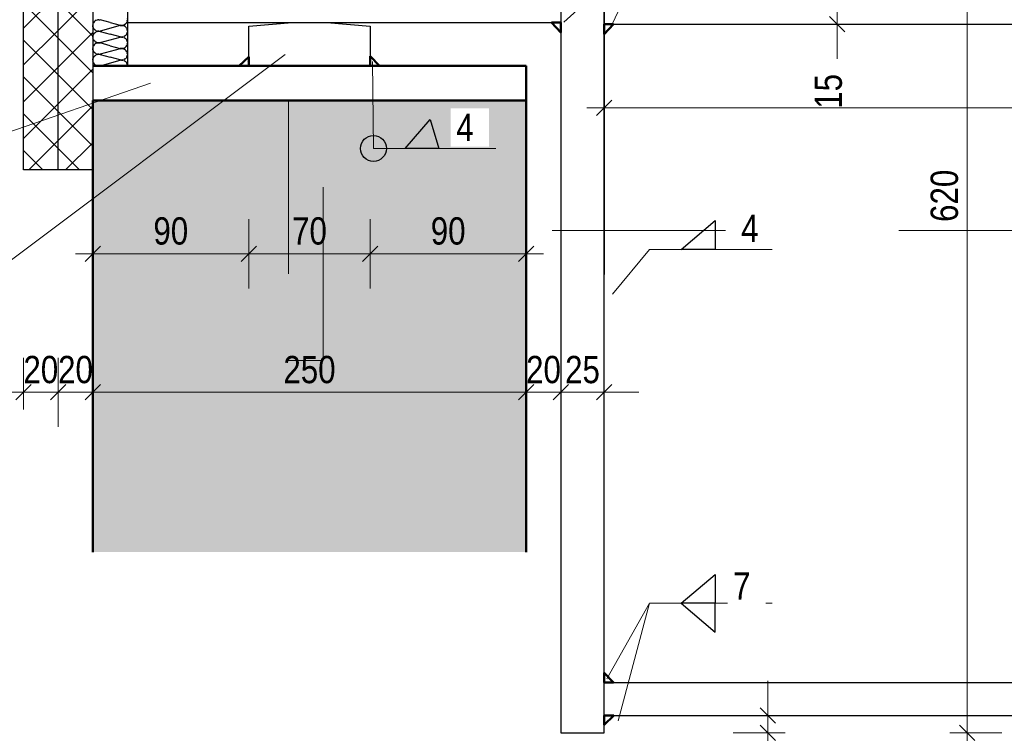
# Model space of a CAD drawing. Header units: millimetres. Extents: x 0 to 6.08, y 0 to 5.27.
# Tile 3 of 54: x 0.56 to 1.13, y 0.54 to 0.95. Entities that reach past the tile are written whole.
import ezdxf

# ---------------------------------------------------------------- set-up
doc = ezdxf.new("R2010")
doc.units = ezdxf.units.MM
doc.linetypes.add('DASHDOT', pattern=[1, 0.5, -0.25, 0, -0.25])
doc.linetypes.add('HIDDEN', pattern=[0.375, 0.25, -0.125])
doc.styles.add('Arial Narrow', font='ARIALN.TTF')
doc.dimstyles.new('Arch_Strakon_dimstyle', dxfattribs={"dimtxt": 1.575, "dimasz": 1, "dimexe": 1.25, "dimexo": 0.0625, "dimgap": 1, "dimtad": 0, "dimdec": 5, "dimzin": 12, "dimdsep": 46, "dimtxsty": 'Arial Narrow', "dimblk": 'Arrowhead_Tick', "dimsah": 1, "dimcen": 0, "dimse1": 1, "dimse2": 1, "dimclrd": 6, "dimclrt": 2, "dimazin": 0, "dimtfac": 1, "dimtdec": 4, "dimtmove": 0, "dimatfit": 3, "dimldrblk": 'NONE', "dimfxl": 1, "dimtvp": 1, "dimtolj": 1, "dimtzin": 0, "dimlwd": 13, "dimarcsym": 2})
pattern_1 = [(45, (0, 0), (-0.0106066, 0.0106066), []), (135, (0, 0), (-0.0106066, -0.0106066), [])]
pattern_2 = [(45, (0, 0), (-0.00318198, 0.00318198), [0, -0.0075])]
pattern_3 = [(135, (0, 0), (-0.00318198, -0.00318198), [0, -0.0075])]

# ---------------------------------------------------------------- blocks, each defined once
blk = doc.blocks.new('Hatch_2_21')
at = {"color": 10, "linetype": 'Continuous'}
for p, q in [((0.6057, 0.94981), (0.60562, 0.94906)), ((0.6057, 0.9483), (0.60562, 0.94906)), ((0.6057, 0.94981), (0.60596, 0.95053)), ((0.60637, 0.95117), (0.60596, 0.95053)), ((0.60637, 0.95117), (0.60692, 0.9517)), ((0.60757, 0.95209), (0.60692, 0.9517)), ((0.60757, 0.95209), (0.6083, 0.95232)), ((0.60906, 0.95239), (0.6083, 0.95232)), ((0.60906, 0.95239), (0.60981, 0.95228)), ((0.61562, 0.95072), (0.60981, 0.95228)), ((0.62142, 0.94894), (0.60981, 0.94584)), ((0.61562, 0.95072), (0.62142, 0.94917)), ((0.62217, 0.94906), (0.62142, 0.94917)), ((0.62142, 0.94894), (0.62217, 0.94905)), ((0.62217, 0.94906), (0.62293, 0.94912)), ((0.62293, 0.94899), (0.62217, 0.94905)), ((0.62366, 0.94935), (0.62293, 0.94912)), ((0.62293, 0.94899), (0.62366, 0.94876)), ((0.62366, 0.94935), (0.62431, 0.94974)), ((0.62431, 0.94837), (0.62366, 0.94876)), ((0.62486, 0.95027), (0.62431, 0.94974)), ((0.62486, 0.95027), (0.62527, 0.95091)), ((0.62553, 0.95163), (0.62527, 0.95091)), ((0.62553, 0.95315), (0.62562, 0.95239)), ((0.62553, 0.95163), (0.62562, 0.95239)), ((0.62562, 0.94906), (0.62562, 0.94906)), ((0.62562, 0.94906), (0.62562, 0.94906)), ((0.60562, 0.94239), (0.6057, 0.94315)), ((0.6057, 0.9483), (0.60596, 0.94758)), ((0.60596, 0.94386), (0.6057, 0.94315)), ((0.60637, 0.94694), (0.60596, 0.94758)), ((0.60596, 0.94386), (0.60637, 0.9445)), ((0.60637, 0.94694), (0.60692, 0.94641)), ((0.60692, 0.94503), (0.60637, 0.9445)), ((0.60757, 0.94602), (0.60692, 0.94641)), ((0.60692, 0.94503), (0.60757, 0.94543)), ((0.60757, 0.94602), (0.6083, 0.94579)), ((0.6083, 0.94566), (0.60757, 0.94543)), ((0.60906, 0.94572), (0.6083, 0.94579)), ((0.6083, 0.94566), (0.60906, 0.94572)), ((0.60906, 0.94572), (0.60981, 0.94584)), ((0.60981, 0.94561), (0.60906, 0.94572)), ((0.60981, 0.94561), (0.61562, 0.94406)), ((0.62142, 0.9425), (0.61562, 0.94406)), ((0.62431, 0.94308), (0.62366, 0.94269)), ((0.62431, 0.94837), (0.62486, 0.94784)), ((0.62431, 0.94308), (0.62486, 0.94361)), ((0.62527, 0.9472), (0.62486, 0.94784)), ((0.62527, 0.94425), (0.62486, 0.94361)), ((0.62527, 0.9472), (0.62553, 0.94648)), ((0.62527, 0.94425), (0.62553, 0.94497)), ((0.62562, 0.94572), (0.62553, 0.94648)), ((0.62562, 0.94572), (0.62553, 0.94497)), ((0.60562, 0.94239), (0.6057, 0.94163)), ((0.60596, 0.94091), (0.6057, 0.94163)), ((0.60596, 0.94091), (0.60637, 0.94027)), ((0.60637, 0.93784), (0.60596, 0.9372)), ((0.60692, 0.93974), (0.60637, 0.94027)), ((0.60637, 0.93784), (0.60692, 0.93837)), ((0.60692, 0.93974), (0.60757, 0.93935)), ((0.60757, 0.93876), (0.60692, 0.93837)), ((0.6083, 0.93912), (0.60757, 0.93935)), ((0.60757, 0.93876), (0.6083, 0.93899)), ((0.6083, 0.93912), (0.60906, 0.93906)), ((0.60906, 0.93905), (0.6083, 0.93899)), ((0.60981, 0.93917), (0.60906, 0.93906)), ((0.60906, 0.93905), (0.60981, 0.93894)), ((0.60981, 0.93917), (0.62142, 0.94228)), ((0.61562, 0.93739), (0.60981, 0.93894)), ((0.61562, 0.93739), (0.62142, 0.93584)), ((0.62142, 0.9425), (0.62217, 0.94239)), ((0.62217, 0.94239), (0.62142, 0.94228)), ((0.62293, 0.94245), (0.62217, 0.94239)), ((0.62217, 0.94239), (0.62293, 0.94233)), ((0.62293, 0.94245), (0.62366, 0.94269)), ((0.62366, 0.94209), (0.62293, 0.94233)), ((0.62366, 0.94209), (0.62431, 0.9417)), ((0.62486, 0.94117), (0.62431, 0.9417)), ((0.62486, 0.94117), (0.62527, 0.94053)), ((0.62486, 0.93694), (0.62527, 0.93758)), ((0.62553, 0.93981), (0.62527, 0.94053)), ((0.62553, 0.9383), (0.62527, 0.93758)), ((0.62553, 0.93981), (0.62562, 0.93906)), ((0.62553, 0.9383), (0.62562, 0.93906)), ((0.62562, 0.94239), (0.62562, 0.94239)), ((0.62562, 0.94239), (0.62562, 0.94239)), ((0.6057, 0.93648), (0.60562, 0.93572)), ((0.6057, 0.93497), (0.60562, 0.93572)), ((0.6057, 0.93648), (0.60596, 0.9372)), ((0.6057, 0.93497), (0.60596, 0.93425)), ((0.60637, 0.93361), (0.60596, 0.93425)), ((0.60637, 0.93361), (0.60692, 0.93308)), ((0.60692, 0.9317), (0.60637, 0.93117)), ((0.60757, 0.93269), (0.60692, 0.93308)), ((0.60692, 0.9317), (0.60757, 0.93209)), ((0.60757, 0.93269), (0.6083, 0.93245)), ((0.6083, 0.93232), (0.60757, 0.93209)), ((0.60906, 0.93239), (0.6083, 0.93245)), ((0.6083, 0.93232), (0.60906, 0.93239)), ((0.60906, 0.93239), (0.60981, 0.9325)), ((0.60981, 0.93228), (0.60906, 0.93239)), ((0.62142, 0.93561), (0.60981, 0.9325)), ((0.60981, 0.93228), (0.61562, 0.93072)), ((0.62217, 0.93572), (0.62142, 0.93584)), ((0.62142, 0.93561), (0.62217, 0.93572)), ((0.62217, 0.93572), (0.62293, 0.93579)), ((0.62293, 0.93566), (0.62217, 0.93572)), ((0.62366, 0.93602), (0.62293, 0.93579)), ((0.62293, 0.93566), (0.62366, 0.93543)), ((0.62366, 0.93602), (0.62431, 0.93641)), ((0.62431, 0.93503), (0.62366, 0.93543)), ((0.62486, 0.93694), (0.62431, 0.93641)), ((0.62431, 0.93503), (0.62486, 0.9345)), ((0.62527, 0.93386), (0.62486, 0.9345)), ((0.62527, 0.93386), (0.62553, 0.93315)), ((0.62527, 0.93091), (0.62553, 0.93163)), ((0.62562, 0.93239), (0.62553, 0.93315)), ((0.62562, 0.93239), (0.62553, 0.93163)), ((0.62562, 0.93572), (0.62562, 0.93572)), ((0.62562, 0.93572), (0.62562, 0.93572)), ((0.60562, 0.92906), (0.6057, 0.92981)), ((0.60562, 0.92906), (0.6057, 0.9283)), ((0.60596, 0.93053), (0.6057, 0.92981)), ((0.60596, 0.92758), (0.6057, 0.9283)), ((0.60596, 0.93053), (0.60637, 0.93117)), ((0.60596, 0.92758), (0.60637, 0.92694)), ((0.60692, 0.92641), (0.60637, 0.92694)), ((0.60692, 0.92641), (0.60757, 0.92602)), ((0.6083, 0.92579), (0.60757, 0.92602)), ((0.60981, 0.92584), (0.62142, 0.92894)), ((0.62142, 0.92917), (0.61562, 0.93072)), ((0.62142, 0.92917), (0.62217, 0.92906)), ((0.62217, 0.92905), (0.62142, 0.92894)), ((0.62293, 0.92912), (0.62217, 0.92906)), ((0.62217, 0.92905), (0.62293, 0.92899)), ((0.62293, 0.92912), (0.62366, 0.92935)), ((0.62366, 0.92876), (0.62293, 0.92899)), ((0.62431, 0.92974), (0.62366, 0.92935)), ((0.62366, 0.92876), (0.62431, 0.92837)), ((0.62431, 0.92974), (0.62486, 0.93027)), ((0.62486, 0.92784), (0.62431, 0.92837)), ((0.62527, 0.93091), (0.62486, 0.93027)), ((0.62486, 0.92784), (0.62527, 0.9272)), ((0.62553, 0.92648), (0.62527, 0.9272)), ((0.62553, 0.92648), (0.62562, 0.92572)), ((0.62562, 0.92906), (0.62562, 0.92906)), ((0.62562, 0.92906), (0.62562, 0.92906)), ((0.60562, 0.92572), (0.60562, 0.92572)), ((0.60562, 0.92572), (0.60562, 0.92572)), ((0.6083, 0.92579), (0.60906, 0.92572)), ((0.60981, 0.92584), (0.60906, 0.92572)), ((0.62562, 0.92572), (0.62562, 0.92572))]:
    blk.add_line(p, q, dxfattribs=at)
blk = doc.blocks.new('Arrowhead_Tick')
at = {"color": 0, "linetype": 'Continuous', "lineweight": -2, "ltscale": 0.2}
for p, q in [((0, 2), (0, -1)), ((-1, 0), (0, 0)), ((1, 0), (0, 0))]:
    blk.add_line(p, q, dxfattribs=at)
at = {"color": 2, "linetype": 'Continuous', "lineweight": 35, "ltscale": 0.2}
blk.add_line((0.442, 0.442), (-0.442, -0.442), dxfattribs=at)
blk = doc.blocks.new('*D62')
at = {"color": 6, "linetype": 'Continuous', "lineweight": 13}
blk.add_line((0.91062, 0.90158), (1.39062, 0.90158), dxfattribs=at)
at = {"layer": 'Defpoints', "color": 0}
for p in [(0.90062, 0.94972), (1.40062, 0.94972), (1.40062, 0.90158)]:
    blk.add_point(p, dxfattribs=at)
at = {"color": 6, "lineweight": 13, "xscale": 0.01, "yscale": 0.01, "zscale": 0.01}
blk.add_blockref('Arrowhead_Tick', (1.40062, 0.90158), dxfattribs=at)
at = {"color": 6, "lineweight": 13, "xscale": 0.01, "yscale": 0.01, "zscale": 0.01, "rotation": 180}
blk.add_blockref('Arrowhead_Tick', (0.90062, 0.90158), dxfattribs=at)
at = {"color": 2, "lineweight": 35, "insert": (1.15062, 0.91462), "char_height": 0.01575, "attachment_point": 5, "style": 'Arial Narrow'}
blk.add_mtext('\\A1;500', dxfattribs=at)
blk = doc.blocks.new('_None')
blk = doc.blocks.new('*D63')
at = {"color": 6, "linetype": 'Continuous', "lineweight": 13}
for p, q in [((0.51, 0.93572), (0.51, 0.94572)), ((0.51, 0.90572), (0.51, 0.92572)), ((0.51, 0.89572), (0.51, 0.88572))]:
    blk.add_line(p, q, dxfattribs=at)
at = {"layer": 'Defpoints', "color": 0}
for p in [(0.51, 0.92572), (0.85562, 0.92572), (0.85562, 0.90572)]:
    blk.add_point(p, dxfattribs=at)
at = {"color": 6, "lineweight": 13, "xscale": 0.01, "yscale": 0.01, "zscale": 0.01}
for p, rotation in [((0.51, 0.92572), 270), ((0.51, 0.90572), 90)]:
    blk.add_blockref('Arrowhead_Tick', p, dxfattribs=dict(at, rotation=rotation))
at = {"color": 2, "lineweight": 35, "insert": (0.49696, 0.91572), "char_height": 0.01575, "attachment_point": 5, "rotation": 90, "style": 'Arial Narrow'}
blk.add_mtext('\\A1;20', dxfattribs=at)
blk = doc.blocks.new('*D64')
at = {"color": 6, "linetype": 'Continuous', "lineweight": 13}
for p, q in [((0.51, 0.96072), (0.51, 0.97072)), ((0.51, 0.92572), (0.51, 0.95072)), ((0.51, 0.91572), (0.51, 0.90572))]:
    blk.add_line(p, q, dxfattribs=at)
at = {"layer": 'Defpoints', "color": 0}
for p in [(0.51, 0.95072), (0.87562, 0.95072), (0.85562, 0.92572)]:
    blk.add_point(p, dxfattribs=at)
at = {"color": 6, "lineweight": 13, "xscale": 0.01, "yscale": 0.01, "zscale": 0.01}
for p, rotation in [((0.51, 0.95072), 269.9999999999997), ((0.51, 0.92572), 89.99999999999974)]:
    blk.add_blockref('Arrowhead_Tick', p, dxfattribs=dict(at, rotation=rotation))
at = {"color": 2, "lineweight": 35, "insert": (0.49696, 0.93822), "char_height": 0.01575, "attachment_point": 5, "rotation": 90, "style": 'Arial Narrow'}
blk.add_mtext('\\A1;25', dxfattribs=at)
blk = doc.blocks.new('*D65')
at = {"color": 6, "linetype": 'Continuous', "lineweight": 13}
blk.add_line((0.51, 0.96072), (0.51, 1.14072), dxfattribs=at)
at = {"layer": 'Defpoints', "color": 0}
for p in [(0.51, 1.15072), (0.87562, 1.15072), (0.87562, 0.95072)]:
    blk.add_point(p, dxfattribs=at)
at = {"color": 6, "lineweight": 13, "xscale": 0.01, "yscale": 0.01, "zscale": 0.01}
for p, rotation in [((0.51, 1.15072), 90), ((0.51, 0.95072), 270)]:
    blk.add_blockref('Arrowhead_Tick', p, dxfattribs=dict(at, rotation=rotation))
at = {"color": 2, "lineweight": 35, "insert": (0.49696, 1.05072), "char_height": 0.01575, "attachment_point": 5, "rotation": 90, "style": 'Arial Narrow'}
blk.add_mtext('\\A1;200', dxfattribs=at)
blk = doc.blocks.new('*D66')
at = {"color": 6, "linetype": 'Continuous', "lineweight": 13}
for p, q in [((1.035, 0.97472), (1.035, 0.98472)), ((1.035, 0.94972), (1.035, 0.96472)), ((1.035, 0.93972), (1.035, 0.92972))]:
    blk.add_line(p, q, dxfattribs=at)
at = {"layer": 'Defpoints', "color": 0}
for p in [(1.035, 0.96472), (1.40062, 0.96472), (1.40062, 0.94972)]:
    blk.add_point(p, dxfattribs=at)
at = {"color": 6, "lineweight": 13, "xscale": 0.01, "yscale": 0.01, "zscale": 0.01}
for p, rotation in [((1.035, 0.96472), 270), ((1.035, 0.94972), 90)]:
    blk.add_blockref('Arrowhead_Tick', p, dxfattribs=dict(at, rotation=rotation))
at = {"color": 2, "lineweight": 35, "insert": (1.03, 0.91103), "char_height": 0.01575, "attachment_point": 5, "rotation": 90, "style": 'Arial Narrow'}
blk.add_mtext('\\A1;15', dxfattribs=at)
blk = doc.blocks.new('*D68')
at = {"color": 6, "linetype": 'Continuous', "lineweight": 13}
blk.add_line((0.61562, 0.8173), (0.68562, 0.8173), dxfattribs=at)
at = {"layer": 'Defpoints', "color": 0}
for p in [(0.69562, 0.92572), (0.60562, 0.90572), (0.69562, 0.8173)]:
    blk.add_point(p, dxfattribs=at)
at = {"color": 6, "lineweight": 13, "xscale": 0.01, "yscale": 0.01, "zscale": 0.01}
blk.add_blockref('Arrowhead_Tick', (0.69562, 0.8173), dxfattribs=at)
at = {"color": 6, "lineweight": 13, "xscale": 0.01, "yscale": 0.01, "zscale": 0.01, "rotation": 180}
blk.add_blockref('Arrowhead_Tick', (0.60562, 0.8173), dxfattribs=at)
at = {"color": 2, "lineweight": 35, "insert": (0.65062, 0.83034), "char_height": 0.01575, "attachment_point": 5, "style": 'Arial Narrow'}
blk.add_mtext('\\A1;90', dxfattribs=at)
blk = doc.blocks.new('*D69')
at = {"color": 6, "linetype": 'Continuous', "lineweight": 13}
blk.add_line((0.70562, 0.8173), (0.75562, 0.8173), dxfattribs=at)
at = {"layer": 'Defpoints', "color": 0}
for p in [(0.69562, 0.92572), (0.76562, 0.92572), (0.76562, 0.8173)]:
    blk.add_point(p, dxfattribs=at)
at = {"color": 6, "lineweight": 13, "xscale": 0.01, "yscale": 0.01, "zscale": 0.01}
blk.add_blockref('Arrowhead_Tick', (0.76562, 0.8173), dxfattribs=at)
at = {"color": 6, "lineweight": 13, "xscale": 0.01, "yscale": 0.01, "zscale": 0.01, "rotation": 180}
blk.add_blockref('Arrowhead_Tick', (0.69562, 0.8173), dxfattribs=at)
at = {"color": 2, "lineweight": 35, "insert": (0.73062, 0.83034), "char_height": 0.01575, "attachment_point": 5, "style": 'Arial Narrow'}
blk.add_mtext('\\A1;70', dxfattribs=at)
blk = doc.blocks.new('*D70')
at = {"color": 6, "linetype": 'Continuous', "lineweight": 13}
blk.add_line((0.77562, 0.8173), (0.84562, 0.8173), dxfattribs=at)
at = {"layer": 'Defpoints', "color": 0}
for p in [(0.76562, 0.92572), (0.85562, 0.90572), (0.85562, 0.8173)]:
    blk.add_point(p, dxfattribs=at)
at = {"color": 6, "lineweight": 13, "xscale": 0.01, "yscale": 0.01, "zscale": 0.01}
blk.add_blockref('Arrowhead_Tick', (0.85562, 0.8173), dxfattribs=at)
at = {"color": 6, "lineweight": 13, "xscale": 0.01, "yscale": 0.01, "zscale": 0.01, "rotation": 180}
blk.add_blockref('Arrowhead_Tick', (0.76562, 0.8173), dxfattribs=at)
at = {"color": 2, "lineweight": 35, "insert": (0.81062, 0.83034), "char_height": 0.01575, "attachment_point": 5, "style": 'Arial Narrow'}
blk.add_mtext('\\A1;90', dxfattribs=at)
blk = doc.blocks.new('*D76')
at = {"color": 6, "linetype": 'Continuous', "lineweight": 13}
for p, q in [((0.55562, 0.7373), (0.54562, 0.7373)), ((0.56562, 0.7373), (0.58562, 0.7373)), ((0.59562, 0.7373), (0.60562, 0.7373))]:
    blk.add_line(p, q, dxfattribs=at)
at = {"layer": 'Defpoints', "color": 0}
for p in [(0.56562, 0.86572), (0.58562, 0.86572), (0.58562, 0.7373)]:
    blk.add_point(p, dxfattribs=at)
at = {"color": 6, "lineweight": 13, "xscale": 0.01, "yscale": 0.01, "zscale": 0.01}
blk.add_blockref('Arrowhead_Tick', (0.56562, 0.7373), dxfattribs=at)
at = {"color": 6, "lineweight": 13, "xscale": 0.01, "yscale": 0.01, "zscale": 0.01, "rotation": 180}
blk.add_blockref('Arrowhead_Tick', (0.58562, 0.7373), dxfattribs=at)
at = {"color": 2, "lineweight": 35, "insert": (0.57562, 0.75034), "char_height": 0.01575, "attachment_point": 5, "style": 'Arial Narrow'}
blk.add_mtext('\\A1;20', dxfattribs=at)
blk = doc.blocks.new('*D77')
at = {"color": 6, "linetype": 'Continuous', "lineweight": 13}
for p, q in [((0.57562, 0.7373), (0.56562, 0.7373)), ((0.58562, 0.7373), (0.60562, 0.7373)), ((0.61562, 0.7373), (0.62562, 0.7373))]:
    blk.add_line(p, q, dxfattribs=at)
at = {"layer": 'Defpoints', "color": 0}
for p in [(0.58562, 0.86572), (0.60562, 0.7373), (0.60562, 0.64512)]:
    blk.add_point(p, dxfattribs=at)
at = {"color": 6, "lineweight": 13, "xscale": 0.01, "yscale": 0.01, "zscale": 0.01}
blk.add_blockref('Arrowhead_Tick', (0.58562, 0.7373), dxfattribs=at)
at = {"color": 6, "lineweight": 13, "xscale": 0.01, "yscale": 0.01, "zscale": 0.01, "rotation": 180}
blk.add_blockref('Arrowhead_Tick', (0.60562, 0.7373), dxfattribs=at)
at = {"color": 2, "lineweight": 35, "insert": (0.59562, 0.75034), "char_height": 0.01575, "attachment_point": 5, "style": 'Arial Narrow'}
blk.add_mtext('\\A1;20', dxfattribs=at)
blk = doc.blocks.new('*D78')
at = {"color": 6, "linetype": 'Continuous', "lineweight": 13}
blk.add_line((0.61562, 0.7373), (0.84562, 0.7373), dxfattribs=at)
at = {"layer": 'Defpoints', "color": 0}
for p in [(0.85562, 0.7373), (0.60562, 0.64512), (0.85562, 0.64512)]:
    blk.add_point(p, dxfattribs=at)
at = {"color": 6, "lineweight": 13, "xscale": 0.01, "yscale": 0.01, "zscale": 0.01}
blk.add_blockref('Arrowhead_Tick', (0.85562, 0.7373), dxfattribs=at)
at = {"color": 6, "lineweight": 13, "xscale": 0.01, "yscale": 0.01, "zscale": 0.01, "rotation": 180}
blk.add_blockref('Arrowhead_Tick', (0.60562, 0.7373), dxfattribs=at)
at = {"color": 2, "lineweight": 35, "insert": (0.73062, 0.75034), "char_height": 0.01575, "attachment_point": 5, "style": 'Arial Narrow'}
blk.add_mtext('\\A1;250', dxfattribs=at)
blk = doc.blocks.new('*D88')
at = {"color": 6, "linetype": 'Continuous', "lineweight": 13}
blk.add_line((0.51, 0.87572), (0.51, 0.89572), dxfattribs=at)
at = {"layer": 'Defpoints', "color": 0}
for p in [(0.51, 0.90572), (0.60562, 0.90572), (0.56562, 0.86572)]:
    blk.add_point(p, dxfattribs=at)
at = {"color": 6, "lineweight": 13, "xscale": 0.01, "yscale": 0.01, "zscale": 0.01}
for p, rotation in [((0.51, 0.90572), 90), ((0.51, 0.86572), 270)]:
    blk.add_blockref('Arrowhead_Tick', p, dxfattribs=dict(at, rotation=rotation))
at = {"color": 2, "lineweight": 35, "insert": (0.49696, 0.88572), "char_height": 0.01575, "attachment_point": 5, "rotation": 90, "style": 'Arial Narrow'}
blk.add_mtext('\\A1;40', dxfattribs=at)
blk = doc.blocks.new('*D153')
at = {"color": 6, "linetype": 'Continuous', "lineweight": 13}
for p, q in [((0.84562, 0.7373), (0.83562, 0.7373)), ((0.85562, 0.7373), (0.87562, 0.7373)), ((0.88562, 0.7373), (0.89562, 0.7373))]:
    blk.add_line(p, q, dxfattribs=at)
at = {"layer": 'Defpoints', "color": 0}
for p in [(0.87562, 0.7373), (0.85562, 0.64512), (0.87562, 0.54072)]:
    blk.add_point(p, dxfattribs=at)
at = {"color": 6, "lineweight": 13, "xscale": 0.01, "yscale": 0.01, "zscale": 0.01}
blk.add_blockref('Arrowhead_Tick', (0.85562, 0.7373), dxfattribs=at)
at = {"color": 6, "lineweight": 13, "xscale": 0.01, "yscale": 0.01, "zscale": 0.01, "rotation": 180}
blk.add_blockref('Arrowhead_Tick', (0.87562, 0.7373), dxfattribs=at)
at = {"color": 2, "lineweight": 35, "insert": (0.86562, 0.75034), "char_height": 0.01575, "attachment_point": 5, "style": 'Arial Narrow'}
blk.add_mtext('\\A1;20', dxfattribs=at)
blk = doc.blocks.new('*D154')
at = {"color": 6, "linetype": 'Continuous', "lineweight": 13}
for p, q in [((0.86562, 0.7373), (0.85562, 0.7373)), ((0.87562, 0.7373), (0.90062, 0.7373)), ((0.91062, 0.7373), (0.92062, 0.7373))]:
    blk.add_line(p, q, dxfattribs=at)
at = {"layer": 'Defpoints', "color": 0}
for p in [(0.90062, 0.7373), (0.87562, 0.54072), (0.90062, 0.54072)]:
    blk.add_point(p, dxfattribs=at)
at = {"color": 6, "lineweight": 13, "xscale": 0.01, "yscale": 0.01, "zscale": 0.01}
blk.add_blockref('Arrowhead_Tick', (0.87562, 0.7373), dxfattribs=at)
at = {"color": 6, "lineweight": 13, "xscale": 0.01, "yscale": 0.01, "zscale": 0.01, "rotation": 180}
blk.add_blockref('Arrowhead_Tick', (0.90062, 0.7373), dxfattribs=at)
at = {"color": 2, "lineweight": 35, "insert": (0.88812, 0.75034), "char_height": 0.01575, "attachment_point": 5, "style": 'Arial Narrow'}
blk.add_mtext('\\A1;25', dxfattribs=at)
blk = doc.blocks.new('*D156')
at = {"color": 6, "linetype": 'Continuous', "lineweight": 13}
for p, q in [((0.995, 0.56072), (0.995, 0.57072)), ((0.995, 0.54072), (0.995, 0.55072)), ((0.995, 0.53072), (0.995, 0.52072))]:
    blk.add_line(p, q, dxfattribs=at)
at = {"layer": 'Defpoints', "color": 0}
for p in [(0.90062, 0.55072), (0.995, 0.55072), (0.87562, 0.54072)]:
    blk.add_point(p, dxfattribs=at)
at = {"color": 6, "lineweight": 13, "xscale": 0.01, "yscale": 0.01, "zscale": 0.01}
for p, rotation in [((0.995, 0.55072), 269.9999999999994), ((0.995, 0.54072), 89.99999999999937)]:
    blk.add_blockref('Arrowhead_Tick', p, dxfattribs=dict(at, rotation=rotation))
at = {"color": 2, "lineweight": 35, "insert": (0.99, 0.5021), "char_height": 0.01575, "attachment_point": 5, "rotation": 90, "style": 'Arial Narrow'}
blk.add_mtext('\\A1;10', dxfattribs=at)
blk = doc.blocks.new('*D157')
at = {"color": 6, "linetype": 'Continuous', "lineweight": 13}
blk.add_line((1.11, 0.55072), (1.11, 1.15072), dxfattribs=at)
at = {"layer": 'Defpoints', "color": 0}
for p in [(0.87562, 1.16072), (1.11, 1.16072), (0.87562, 0.54072)]:
    blk.add_point(p, dxfattribs=at)
at = {"color": 6, "lineweight": 13, "xscale": 0.01, "yscale": 0.01, "zscale": 0.01}
for p, rotation in [((1.11, 1.16072), 90), ((1.11, 0.54072), 270)]:
    blk.add_blockref('Arrowhead_Tick', p, dxfattribs=dict(at, rotation=rotation))
at = {"color": 2, "lineweight": 35, "insert": (1.09696, 0.85072), "char_height": 0.01575, "attachment_point": 5, "rotation": 90, "style": 'Arial Narrow'}
blk.add_mtext('\\A1;620', dxfattribs=at)

msp = doc.modelspace()

# ---------------------------------------------------------------- hatches: boundary and pattern name
h = msp.add_hatch()
h.set_pattern_fill('FT', color=10, scale=0.01, angle=45, style=0, pattern_type=2)
h.set_pattern_definition(pattern_1)
h.paths.add_polyline_path([(0.565617, 0.865723), (0.585617, 0.865723), (0.585617, 1.330723), (0.565617, 1.330723)])
h = msp.add_hatch()
h.set_pattern_fill('FT', color=10, scale=0.01, angle=45, style=0, pattern_type=2)
h.set_pattern_definition(pattern_1)
h.paths.add_polyline_path([(0.585617, 0.865723), (0.605617, 0.865723), (0.605617, 1.080723), (0.605617, 1.330723), (0.585617, 1.330723)])
at = {"lineweight": 18}
h = msp.add_hatch(dxfattribs=at)
h.set_pattern_fill('punkt', color=5, scale=0.01, angle=45, style=0, pattern_type=2)
h.set_pattern_definition(pattern_2)
h.paths.add_polyline_path([(0.875617, 0.945076), (0.875617, 0.950723), (0.870312, 0.950723)])
h = msp.add_hatch(dxfattribs=at)
h.set_pattern_fill('punkt', color=5, scale=0.01, angle=45, style=0, pattern_type=2)
h.set_pattern_definition(pattern_2)
h.paths.add_polyline_path([(0.900617, 0.944076), (0.900617, 0.949723), (0.905923, 0.949723)])
h = msp.add_hatch(dxfattribs=at)
h.set_pattern_fill('punkt', color=5, scale=0.01, angle=135, style=0, pattern_type=2)
h.set_pattern_definition(pattern_3)
h.paths.add_polyline_path([(0.689971, 0.925723), (0.695617, 0.925723), (0.695617, 0.931028)])
h = msp.add_hatch(dxfattribs=at)
h.set_pattern_fill('punkt', color=5, scale=0.01, angle=45, style=0, pattern_type=2)
h.set_pattern_definition(pattern_2)
h.paths.add_polyline_path([(0.765617, 0.93137), (0.765617, 0.925723), (0.770923, 0.925723)])
at = {"lineweight": 18, "true_color": 0xceffce}
msp.add_hatch(color=254, dxfattribs=at).paths.add_polyline_path([(0.855617, 0.905723), (0.855617, 0.645124), (0.605617, 0.645124), (0.605617, 0.905723)])
at = {"lineweight": 18}
h = msp.add_hatch(dxfattribs=at)
h.set_pattern_fill('punkt', color=5, scale=0.01, angle=45, style=0, pattern_type=2)
h.set_pattern_definition(pattern_2)
h.paths.add_polyline_path([(0.900617, 0.57537), (0.905923, 0.569723), (0.900617, 0.569723)])
h = msp.add_hatch(dxfattribs=at)
h.set_pattern_fill('punkt', color=5, scale=0.01, angle=135, style=0, pattern_type=2)
h.set_pattern_definition(pattern_3)
h.paths.add_polyline_path([(0.906264, 0.550723), (0.900617, 0.545417), (0.900617, 0.550723)])

# ---------------------------------------------------------------- linework, layer by layer
at = {"color": 3, "linetype": 'Continuous', "lineweight": 25}
for p, q in [((0.565617, 0.865723), (0.565617, 1.330723)), ((0.585617, 0.865723), (0.585617, 1.330723)), ((0.605617, 1.330723), (0.605617, 0.905723)), ((0.625617, 1.150723), (0.625617, 0.950723)), ((0.875617, 1.150723), (0.875617, 0.540723)), ((0.900617, 1.150723), (0.900617, 0.805298)), ((0.900617, 0.550723), (0.900617, 1.150723)), ((0.625617, 0.950723), (0.875617, 0.950723)), ((0.625617, 0.950723), (0.625617, 0.925723)), ((0.695617, 0.948723), (0.720617, 0.950723)), ((0.695617, 0.925723), (0.695617, 0.948723)), ((0.720617, 0.950723), (0.740617, 0.950723)), ((0.740617, 0.950723), (0.765617, 0.948723)), ((0.765617, 0.948723), (0.765617, 0.925723)), ((0.900617, 0.949723), (1.400617, 0.949723)), ((0.785807, 0.878052), (0.800274, 0.894755)), ((0.800274, 0.894755), (0.805274, 0.878052)), ((0.805274, 0.878052), (0.785807, 0.878052)), ((0.585617, 0.865723), (0.565617, 0.865723)), ((0.605617, 0.865723), (0.585617, 0.865723)), ((0.945121, 0.819769), (0.964587, 0.836472)), ((0.964587, 0.836472), (0.964587, 0.819769)), ((0.964587, 0.819769), (0.945121, 0.819769)), ((0.945121, 0.615531), (0.964587, 0.632234)), ((0.964587, 0.632234), (0.964587, 0.615531)), ((0.945121, 0.615531), (0.964587, 0.598828)), ((0.964587, 0.615531), (0.945121, 0.615531)), ((0.964587, 0.598828), (0.964587, 0.615531)), ((0.900617, 0.569723), (1.498543, 0.569723)), ((0.900617, 0.550723), (1.498543, 0.550723)), ((0.900617, 0.540723), (0.900617, 0.550723)), ((0.875617, 0.540723), (0.900617, 0.540723))]:
    msp.add_line(p, q, dxfattribs=at)
at = {"color": 6, "linetype": 'Continuous', "lineweight": 13}
for p, q in [((0.92684, 0.996116), (0.877369, 0.950882)), ((0.92684, 0.996116), (0.905262, 0.94972)), ((0.405051, 0.698469), (0.716598, 0.932241)), ((0.767527, 0.878052), (0.766947, 0.928294)), ((0.409555, 0.83657), (0.638973, 0.915772)), ((0.767527, 0.878052), (0.838193, 0.878052)), ((0.92684, 0.819769), (0.905438, 0.793914)), ((0.92684, 0.819769), (0.997506, 0.819769)), ((0.92684, 0.615531), (0.902122, 0.571967)), ((0.92684, 0.615531), (0.908633, 0.547708)), ((0.92684, 0.615531), (0.997506, 0.615531))]:
    msp.add_line(p, q, dxfattribs=at)
at = {"color": 4, "linetype": 'Continuous', "lineweight": 50}
for p, q in [((0.875617, 0.945076), (0.870312, 0.950723)), ((0.875617, 0.950723), (0.870312, 0.950723)), ((0.875617, 0.945076), (0.875617, 0.950723)), ((0.900617, 0.944076), (0.905923, 0.949723)), ((0.900617, 0.944076), (0.900617, 0.949723)), ((0.900617, 0.949723), (0.905923, 0.949723)), ((0.689971, 0.925723), (0.695617, 0.931028)), ((0.695617, 0.925723), (0.695617, 0.931028)), ((0.765617, 0.93137), (0.770923, 0.925723)), ((0.765617, 0.93137), (0.765617, 0.925723)), ((0.605617, 0.925723), (0.855617, 0.925723)), ((0.689971, 0.925723), (0.695617, 0.925723)), ((0.765617, 0.925723), (0.770923, 0.925723)), ((0.855617, 0.925723), (0.855617, 0.905723)), ((0.605617, 0.905723), (0.855617, 0.905723)), ((0.605617, 0.905723), (0.605617, 0.645124)), ((0.855617, 0.905723), (0.855617, 0.645124)), ((0.900617, 0.57537), (0.905923, 0.569723)), ((0.900617, 0.57537), (0.900617, 0.569723)), ((0.900617, 0.569723), (0.905923, 0.569723)), ((0.906264, 0.550723), (0.900617, 0.545417)), ((0.906264, 0.550723), (0.900617, 0.550723)), ((0.900617, 0.550723), (0.900617, 0.545417))]:
    msp.add_line(p, q, dxfattribs=at)
at = {"color": 6, "linetype": 'HIDDEN', "lineweight": 13, "ltscale": 0.05}
for p, q in [((0.718444, 0.905723), (0.718444, 0.755723)), ((0.738444, 0.755723), (0.738444, 0.905723)), ((0.718444, 0.755723), (0.738444, 0.755723))]:
    msp.add_line(p, q, dxfattribs=at)
at = {"color": 9, "linetype": 'DASHDOT', "lineweight": 0, "ltscale": 0.05}
msp.add_line((0.870617, 0.830723), (1.468026, 0.830723), dxfattribs=at)
at = {"color": 3, "linetype": 'Continuous', "lineweight": 25}
msp.add_circle((0.767527, 0.878052), 0.0075, dxfattribs=at)

# ---------------------------------------------------------------- block references
at = {"color": 0, "lineweight": -2}
msp.add_blockref('Hatch_2_21', (0, 0), dxfattribs=at)

# ---------------------------------------------------------------- dimensions: what is measured, and where the dimension line sits
at = {"lineweight": 35}
for base, p1, p2, text, override, picture, middle in [((1.11, 1.160723), (0.875617, 0.540723), (0.875617, 1.160723), '620', {"dimscale": 0.01, "dimtxt": 1.575, "dimasz": 1, "dimgap": 0.5, "dimtad": 1, "dimjust": 0, "dimtih": 0, "dimtoh": 0, "dimdec": 5, "dimdsep": 46, "dimtxsty": 'Arial Narrow', "dimclrd": 6, "dimclrt": 2, "dimtix": 1, "dimtofl": 255, "dimtmove": 0, "dimatfit": 2, "dimfxl": 0, "dimfxlon": 0, "dimtvp": 31.746032, "dimlwd": 13}, '*D157', (1.11, 0.850723)), ((0.51, 1.150723), (0.875617, 0.950723), (0.875617, 1.150723), '200', {"dimscale": 0.01, "dimtxt": 1.575, "dimasz": 1, "dimgap": 0.5, "dimtad": 1, "dimjust": 0, "dimtih": 0, "dimtoh": 0, "dimdec": 5, "dimdsep": 46, "dimtxsty": 'Arial Narrow', "dimclrd": 6, "dimclrt": 2, "dimtix": 1, "dimtofl": 255, "dimtmove": 0, "dimatfit": 2, "dimfxl": 0, "dimfxlon": 0, "dimtvp": 31.746032, "dimlwd": 13}, '*D65', (0.51, 1.050723)), ((1.035, 0.964723), (1.400617, 0.949723), (1.400617, 0.964723), '15', {"dimscale": 0.01, "dimtxt": 1.575, "dimasz": 1, "dimgap": 0.5, "dimtad": 1, "dimjust": 0, "dimtih": 0, "dimtoh": 0, "dimdec": 5, "dimdsep": 46, "dimtxsty": 'Arial Narrow', "dimclrd": 6, "dimclrt": 2, "dimtix": 0, "dimtofl": 255, "dimtmove": 2, "dimatfit": 2, "dimfxl": 0, "dimfxlon": 0, "dimtvp": 31.746032, "dimlwd": 13}, '*D66', (1.03, 0.911028)), ((0.51, 0.950723), (0.855617, 0.925723), (0.875617, 0.950723), '25', {"dimscale": 0.01, "dimtxt": 1.575, "dimasz": 1, "dimgap": 0.5, "dimtad": 1, "dimjust": 0, "dimtih": 0, "dimtoh": 0, "dimdec": 5, "dimdsep": 46, "dimtxsty": 'Arial Narrow', "dimclrd": 6, "dimclrt": 2, "dimtix": 1, "dimtofl": 255, "dimtmove": 0, "dimatfit": 2, "dimfxl": 0, "dimfxlon": 0, "dimtvp": 31.746032, "dimlwd": 13}, '*D64', (0.51, 0.938223)), ((0.51, 0.925723), (0.855617, 0.905723), (0.855617, 0.925723), '20', {"dimscale": 0.01, "dimtxt": 1.575, "dimasz": 1, "dimgap": 0.5, "dimtad": 1, "dimjust": 0, "dimtih": 0, "dimtoh": 0, "dimdec": 5, "dimdsep": 46, "dimtxsty": 'Arial Narrow', "dimclrd": 6, "dimclrt": 2, "dimtix": 1, "dimtofl": 255, "dimtmove": 0, "dimatfit": 2, "dimfxl": 0, "dimfxlon": 0, "dimtvp": 31.746032, "dimlwd": 13}, '*D63', (0.51, 0.915723)), ((0.51, 0.905723), (0.565617, 0.865723), (0.605617, 0.905723), '40', {"dimscale": 0.01, "dimtxt": 1.575, "dimasz": 1, "dimgap": 0.5, "dimtad": 1, "dimjust": 0, "dimtih": 0, "dimtoh": 0, "dimdec": 5, "dimdsep": 46, "dimtxsty": 'Arial Narrow', "dimclrd": 6, "dimclrt": 2, "dimtix": 1, "dimtofl": 255, "dimtmove": 0, "dimatfit": 2, "dimfxl": 0, "dimfxlon": 0, "dimtvp": 31.746032, "dimlwd": 13}, '*D88', (0.51, 0.885723)), ((0.995, 0.550723), (0.875617, 0.540723), (0.900617, 0.550723), '10', {"dimscale": 0.01, "dimtxt": 1.575, "dimasz": 1, "dimgap": 0.5, "dimtad": 1, "dimjust": 0, "dimtih": 0, "dimtoh": 0, "dimdec": 5, "dimdsep": 46, "dimtxsty": 'Arial Narrow', "dimclrd": 6, "dimclrt": 2, "dimtix": 0, "dimtofl": 255, "dimtmove": 2, "dimatfit": 2, "dimfxl": 0, "dimfxlon": 0, "dimtvp": 31.746032, "dimlwd": 13}, '*D156', (0.99, 0.502099))]:
    dim = msp.add_linear_dim(base=base, p1=p1, p2=p2, angle=90, text=text, dimstyle='Arch_Strakon_dimstyle', override=override, dxfattribs=at)
    dim.commit()
    dim.dimension.update_dxf_attribs({"geometry": picture, "text_midpoint": middle, "dimtype": 160})
for base, p1, p2, text, picture, middle in [((1.400617, 0.901584), (0.900617, 0.949723), (1.400617, 0.949723), '500', '*D62', (1.150617, 0.901584)), ((0.695617, 0.817304), (0.605617, 0.905723), (0.695617, 0.925723), '90', '*D68', (0.650617, 0.817304)), ((0.765617, 0.817304), (0.695617, 0.925723), (0.765617, 0.925723), '70', '*D69', (0.730617, 0.817304)), ((0.855617, 0.817304), (0.765617, 0.925723), (0.855617, 0.905723), '90', '*D70', (0.810617, 0.817304)), ((0.585617, 0.737304), (0.565617, 0.865723), (0.585617, 0.865723), '20', '*D76', (0.575617, 0.737304)), ((0.605617, 0.737304), (0.585617, 0.865723), (0.605617, 0.645124), '20', '*D77', (0.595617, 0.737304)), ((0.855617, 0.737304), (0.605617, 0.645124), (0.855617, 0.645124), '250', '*D78', (0.730617, 0.737304)), ((0.875617, 0.737304), (0.855617, 0.645124), (0.875617, 0.540723), '20', '*D153', (0.865617, 0.737304)), ((0.900617, 0.737304), (0.875617, 0.540723), (0.900617, 0.540723), '25', '*D154', (0.888117, 0.737304))]:
    dim = msp.add_linear_dim(base=base, p1=p1, p2=p2, text=text, dimstyle='Arch_Strakon_dimstyle', override={"dimscale": 0.01, "dimtxt": 1.575, "dimasz": 1, "dimgap": 0.5, "dimtad": 1, "dimjust": 0, "dimtih": 0, "dimtoh": 0, "dimdec": 5, "dimdsep": 46, "dimtxsty": 'Arial Narrow', "dimclrd": 6, "dimclrt": 2, "dimtix": 1, "dimtofl": 255, "dimtmove": 0, "dimatfit": 2, "dimfxl": 0, "dimfxlon": 0, "dimtvp": 31.746032, "dimlwd": 13}, dxfattribs=at)
    dim.commit()
    dim.dimension.update_dxf_attribs({"geometry": picture, "text_midpoint": middle, "dimtype": 160})

# ---------------------------------------------------------------- next in the draw order: texts
at = {"color": 2, "lineweight": 35, "char_height": 0.01575, "attachment_point": 7, "line_spacing_factor": 0.9, "style": 'Arial Narrow', "bg_fill": 3, "box_fill_scale": 1.2, "bg_fill_color": 256, "bg_fill_true_color": 13158600, "bg_fill_transparency": 0}
for s, insert in [('4', (0.81531, 0.882315)), ('4', (0.979624, 0.824032)), ('7', (0.97497, 0.617624))]:
    msp.add_mtext(s, dxfattribs=dict(at, insert=insert))

doc.saveas('drawing.dxf')
